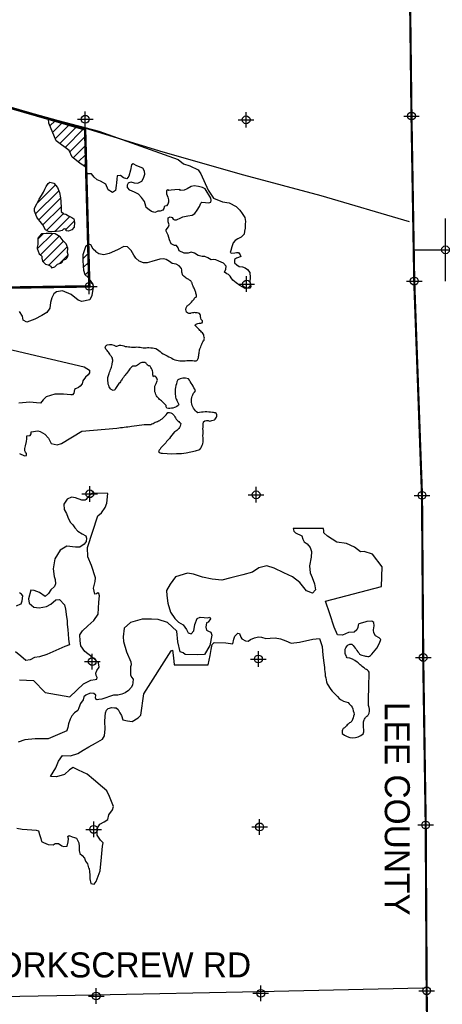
# Model space of a CAD drawing. Extents: x 192051 to 352051, y 710978 to 817615.
# Tile 83 of 85: x 302819 to 316332, y 769581 to 801075. Entities that reach past the tile are written whole.
import ezdxf

# ---------------------------------------------------------------- set-up
doc = ezdxf.new("R2010")
doc.units = 0
doc.header["$LTSCALE"] = 800
doc.header["$PDMODE"] = 34
doc.header["$PDSIZE"] = 250
doc.linetypes.add('PHANTOM', pattern=[0])
doc.layers.get('0').update_dxf_attribs({"linetype": 'CONTINUOUS'})
for name, color, linetype in [('COUNTY', 15, 'PHANTOM'), ('MAJROADS', 9, 'CONTINUOUS'), ('SEC', 2, 'CONTINUOUS'), ('TEXT', 7, 'CONTINUOUS'), ('WETDBA', 11, 'CONTINUOUS'), ('WETFILL', 12, 'CONTINUOUS'), ('WSHEDS', 3, 'CONTINUOUS')]:
    doc.layers.add(name, color=color, linetype=linetype)

# ---------------------------------------------------------------- blocks, each defined once
blk = doc.blocks.new('TICK')
at = {"color": 0}
for points in [[(500, 0), (500, 1000)], [(0, 500), (1000, 500)]]:
    blk.add_lwpolyline(points, dxfattribs=at)
blk.add_point((500, 500), dxfattribs=at)
blk = doc.blocks.new('*X')
at = {"color": 0}
for p, q in [((303784, 797679), (303949, 797844)), ((303870, 797470), (304178, 797778)), ((303956, 797262), (304406, 797712)), ((304103, 797113), (304635, 797646)), ((304273, 796990), (304863, 797580)), ((304425, 796847), (304917, 797339)), ((304527, 796654), (304925, 797052)), ((304692, 796524), (304933, 796765)), ((304864, 796401), (304940, 796478)), ((304947, 796190), (304948, 796191)), ((303325, 794862), (304067, 795605)), ((303375, 795207), (303959, 795791)), ((303429, 794672), (304125, 795368)), ((303563, 794511), (304141, 795089)), ((303680, 794333), (304220, 794873)), ((303943, 794301), (304422, 794781)), ((304297, 794361), (304564, 794628)), ((303383, 793741), (303875, 794233)), ((303398, 794052), (303572, 794226)), ((303485, 793549), (304082, 794146)), ((303567, 793337), (304221, 793990)), ((303746, 793220), (304339, 793813)), ((304920, 793805), (304928, 793813)), ((304096, 793276), (304370, 793550)), ((304838, 793428), (305017, 793607)), ((304854, 793150), (305025, 793320)), ((304911, 792912), (305032, 793033))]:
    blk.add_line(p, q, dxfattribs=at)

msp = doc.modelspace()

# ---------------------------------------------------------------- linework, layer by layer
at = {"layer": 'COUNTY', "color": 0, "const_width": 70}
msp.add_lwpolyline([(315253, 806629), (315283, 803247), (315347, 797993), (315435, 792714), (315683, 785859), (315722, 780672), (315802, 775318), (315832, 770014), (315904, 764685), (315890, 759510), (310647, 759410), (305368, 759313), (300081, 759250), (294643, 759187), (289406, 759115), (287697, 759094), (286891, 759084), (285810, 759071), (285252, 759064), (284042, 759050)], dxfattribs=at)
at = {"layer": 'MAJROADS', "color": 0}
for points in [[(315288, 794609), (312463, 795443), (309987, 796098), (307404, 796838), (304904, 797602), (301869, 798446), (299469, 799092), (294109, 800648), (293567, 800904), (293275, 801149), (293042, 801352), (292817, 801580), (292602, 801875), (292453, 802169), (291572, 804186), (291489, 804363), (291281, 804549), (290965, 804853), (290340, 805318), (288868, 806572)], [(315710, 770097), (310472, 769985), (305184, 769874), (299871, 769780), (294592, 769703), (289313, 769717), (284009, 769715), (279929, 769763), (278772, 769671), (274892, 769658), (274432, 769737), (274248, 769822), (273814, 770102), (273465, 770465), (273207, 770668), (273015, 770778), (272763, 770846), (269798, 770751), (258426, 770130), (258294, 770083), (245978, 763663)]]:
    msp.add_lwpolyline(points, dxfattribs=at)
at = {"layer": 'SEC', "color": 0}
for p in [(304915, 797890), (310059, 797871), (315347, 797993), (305045, 792544), (310073, 792617), (315435, 792714), (305060, 785908), (310380, 785879), (315683, 785859), (305139, 780545), (310452, 780626), (315722, 780672), (305186, 775175), (310490, 775255), (315802, 775318), (305266, 769845), (310528, 769934), (315832, 770014)]:
    msp.add_point(p, dxfattribs=at)
at = {"layer": 'WETDBA', "color": 0}
for points in [[(304948, 796174), (304948, 796175), (304943, 796281), (304921, 796363), (304750, 796479), (304578, 796614), (304496, 796680), (304405, 796895), (303981, 797201), (303747, 797770), (303744, 797891), (303765, 797897)], [(303765, 797897), (303806, 797909), (305347, 797506)], [(305347, 797506), (307884, 796604), (308057, 796469), (308263, 796395), (308529, 796275), (308606, 796145), (308841, 795625), (309015, 795367), (309300, 795253), (309512, 795215), (309738, 795102), (309860, 794981), (309937, 794871), (310021, 794746), (310037, 794620), (310026, 794536), (310024, 794410), (310009, 794309), (309992, 794219), (309899, 794122), (309794, 794066), (309709, 794014), (309641, 793941), (309602, 793809), (309573, 793693), (309554, 793628), (309602, 793609), (309698, 793615), (309755, 793632), (309817, 793627), (309871, 793554), (309889, 793505), (309815, 793464), (309753, 793442), (309689, 793406), (309683, 793343), (309687, 793300), (309761, 793231), (309833, 793175), (309943, 793165), (310024, 793140), (310102, 793081), (310180, 792985), (310186, 792826), (310183, 792691), (310213, 792540), (310173, 792487), (310025, 792478), (309859, 792570), (309745, 792662), (309635, 792748), (309583, 792819), (309551, 792876), (309500, 792921), (309438, 792945), (309366, 792998), (309410, 793095), (309418, 793189), (309333, 793287), (309192, 793353), (309087, 793395), (309026, 793401), (308942, 793397), (308831, 793460), (308743, 793498), (308655, 793497), (308529, 793533), (308410, 793611), (308297, 793639), (308206, 793604), (308076, 793611), (307923, 793681), (307885, 793773), (307832, 793851), (307766, 793851), (307668, 793910), (307612, 794034), (307562, 794178), (307507, 794308), (307508, 794352), (307577, 794453), (307595, 794510), (307572, 794611), (307562, 794673), (307569, 794733), (307629, 794769), (307692, 794747), (307729, 794698), (307770, 794675), (307837, 794676), (307977, 794738), (308034, 794768), (308194, 794800), (308331, 794821), (308417, 794877), (308495, 794978), (308567, 795102), (308608, 795204), (308648, 795234), (308759, 795227), (308842, 795218), (308900, 795223), (308931, 795237), (308940, 795290), (308927, 795362), (308745, 795662), (308666, 795702), (308533, 795735), (308399, 795758), (308304, 795736), (308171, 795666), (308074, 795619), (307964, 795611), (307936, 795646), (307782, 795636), (307668, 795625), (307593, 795615), (307557, 795630), (307518, 795604), (307512, 795501), (307551, 795398), (307578, 795317), (307574, 795236), (307551, 795170), (307511, 795118), (307459, 795110), (307434, 795084), (307431, 795033), (307400, 794986), (307314, 794954), (307271, 794948), (307232, 794945), (307197, 794925), (307141, 794912), (307036, 794939), (306960, 794996), (306867, 795070), (306850, 795114), (306807, 795255), (306716, 795391), (306617, 795493), (306492, 795561), (306344, 795627), (306271, 795705), (306264, 795790), (306300, 795853), (306373, 795885), (306478, 795855), (306594, 795845), (306727, 795905), (306781, 796010), (306816, 796132), (306810, 796230), (306752, 796323), (306570, 796405), (306443, 796467), (306392, 796428), (306360, 796265), (306308, 796071), (306243, 795982), (306141, 796021), (306047, 796086), (305939, 796081), (305928, 795978), (305911, 795860), (305909, 795767), (305883, 795607), (305789, 795548), (305650, 795636), (305570, 795811), (305398, 795909), (305297, 795955), (305198, 796035), (305114, 796142), (305042, 796148), (304978, 796143), (304948, 796174)], [(305010, 793879), (304920, 793807), (304838, 793553), (304837, 793378), (304851, 793194), (304859, 793062), (304898, 792924), (305004, 792824), (305039, 792775)], [(305039, 792775), (305091, 792703), (305128, 792657), (305155, 792616), (305168, 792556), (305165, 792518), (305124, 792253), (305061, 792115), (304806, 792056), (304694, 792102), (304465, 792283), (304188, 792397), (303996, 792375), (303907, 792302), (303850, 792181), (303800, 792029), (303779, 791851), (303690, 791712), (303522, 791611), (303302, 791500), (303045, 791401), (302935, 791466), (302904, 791597), (302809, 791743)], [(301558, 790748), (304883, 789972), (305049, 789861), (305047, 789776), (305013, 789712), (304926, 789645), (304841, 789523), (304818, 789427), (304756, 789349), (304696, 789305), (304606, 789272), (304577, 789241), (304551, 789125), (304513, 789079), (304457, 789073), (304219, 789099), (303941, 789098), (303664, 789015), (303568, 788912), (303488, 788810), (303359, 788822), (303146, 788841), (302796, 788814)], [(302810, 779957), (303258, 779937), (303637, 779555), (304427, 779416), (304862, 779833), (305092, 779946), (305237, 779968), (305285, 779985), (305296, 780029), (305262, 780098), (305256, 780170), (305281, 780256), (305361, 780367), (305344, 780507), (305140, 780689), (304907, 780869), (304778, 781046), (304757, 781207), (304746, 781398), (304831, 781532), (304997, 781690), (305191, 781861), (305327, 782055), (305347, 782444), (305371, 782643), (305353, 782719), (305314, 782744), (305270, 782713), (305221, 782704), (305176, 782896), (305236, 783103), (305248, 783217), (305114, 783618), (305001, 783895), (304989, 784191), (305318, 785208), (305435, 785305), (305557, 785469), (305608, 785612), (305642, 785922), (305146, 785927), (305065, 785865), (304972, 785777), (304949, 785726), (304915, 785705), (304810, 785706), (304600, 785778), (304474, 785805), (304337, 785742), (304230, 785582), (304241, 785412), (304312, 785283), (304360, 785160), (304434, 785006), (304518, 784919), (304587, 784821), (304680, 784711), (304812, 784629), (304929, 784567), (304958, 784486), (304943, 784388), (304878, 784300), (304739, 784200), (304606, 784201), (304324, 784232), (304112, 784112), (303946, 783827), (303891, 783507), (303924, 783264), (303958, 783166), (303962, 783034), (303934, 782950), (303813, 782835), (303743, 782718), (303637, 782621), (303453, 782753), (303280, 782815), (303177, 782829), (303101, 782551), (303119, 782408), (303269, 782284), (303442, 782259), (303678, 782309), (303811, 782376), (303976, 782521), (304092, 782533), (304256, 782355), (304279, 782220), (304312, 781976), (304338, 781856), (304342, 781738), (304355, 781557), (304370, 781430), (304385, 781261), (304402, 781113), (304413, 781082), (304264, 781022), (303970, 780897), (303687, 780773), (303450, 780692), (303297, 780675), (303153, 780602), (303020, 780580), (302854, 780714), (302689, 780857)], [(302721, 782322), (302859, 782394), (302863, 782391), (302896, 782482), (302925, 782646), (302875, 782700), (302817, 782744)]]:
    msp.add_lwpolyline(points, dxfattribs=at)
for points in [[(304549, 794710), (304572, 794587), (304558, 794437), (304489, 794350), (304378, 794312), (304309, 794319), (304301, 794358), (304263, 794388), (304218, 794375), (304174, 794328), (304097, 794313), (303989, 794295), (303929, 794303), (303826, 794293), (303741, 794297), (303646, 794353), (303561, 794515), (303475, 794618), (303421, 794682), (303370, 794759), (303312, 794893), (303290, 794954), (303297, 795047), (303364, 795186), (303439, 795333), (303513, 795452), (303577, 795557), (303621, 795651), (303669, 795743), (303731, 795833), (303782, 795874), (303915, 795844), (304031, 795704), (304089, 795547), (304124, 795375), (304137, 795259), (304142, 795060), (304145, 794941), (304233, 794861), (304296, 794851), (304380, 794806), (304482, 794744)], [(304353, 793632), (304354, 793769), (304307, 793908), (304208, 794003), (304112, 794127), (303955, 794225), (303841, 794237), (303663, 794233), (303512, 794221), (303399, 794082), (303396, 793968), (303402, 793885), (303379, 793799), (303377, 793757), (303406, 793671), (303446, 793585), (303496, 793539), (303523, 793510), (303528, 793443), (303549, 793355), (303648, 793256), (303727, 793229), (303810, 793191), (303839, 793141), (303939, 793167), (303985, 793212), (304029, 793253), (304031, 793254), (304087, 793274), (304129, 793284), (304182, 793321), (304199, 793363), (304207, 793376), (304208, 793377), (304221, 793397), (304262, 793402), (304298, 793410), (304317, 793431), (304317, 793432), (304350, 793477), (304363, 793498), (304370, 793549)]]:
    msp.add_lwpolyline(points, close=True, dxfattribs=at)
for points in [[(302811, 787202), (302972, 787122), (303040, 787135), (303040, 787204), (303006, 787243), (302985, 787285), (302988, 787363), (303010, 787443), (303041, 787588), (303049, 787673), (303049, 787759), (303151, 787770), (303189, 787828), (303191, 787888), (303398, 787929), (303478, 787904), (303620, 787817), (303742, 787689), (303829, 787519), (304013, 787472), (304155, 787520), (304805, 787910), (305926, 788014, 0.010005), (306399, 788074, 0.003735), (306726, 788115, -0.048728), (307008, 788129, 0.022268), (307156, 788196, -0.007763), (307297, 788256, 0.06727), (307438, 788376, 0.064192), (307556, 788511, -0.257151), (307730, 788448, -0.076664), (307824, 788296, 0.004123), (307932, 788193, 0.039194), (307972, 788159, -0.256478), (307768, 787889, -0.000197), (307606, 787682, -0.02664), (307361, 787412, 0.030261), (307259, 787263, 0.355659), (307382, 787213, 0.107275), (308582, 787323, 0.034087), (308679, 787509, 0.10898), (308675, 787765, -0.010998), (308679, 787776, 0.109705), (308679, 787993, -0.004079), (308691, 788166, -0.02469), (308700, 788210, -0.35204), (308891, 788234, 0.012142), (309045, 788274, 0.153155), (309125, 788395, 0.093499), (309106, 788485, 0.076242), (308984, 788509, 0.099961), (308515, 788500, -0.472793), (308443, 789203, 0.039831), (308212, 789591, 0.184792), (307871, 789553, 0.043926), (307796, 789306, 0.007705), (307789, 789123, 0.02332), (307813, 788961, 0.008265), (307867, 788850, 0.015778), (307909, 788769, -0.251209), (307884, 788732, -0.08478), (307721, 788653, -0.07032), (307528, 788646, -0.223892), (307498, 788737, 0.047693), (307295, 788928, -0.007193), (307195, 789042, -0.085734), (307136, 789222, -0.031244), (307145, 789350, -0.005506), (307179, 789442, -0.020638), (307223, 789546, 0.146518), (307204, 789613, 0.05627), (307164, 789663, 0.480734), (307097, 789649, -0.08807), (307075, 789718, -0.046253), (307077, 789797, 0.035871), (307054, 789878, 0.022327), (307031, 789915, -0.06135), (306996, 789988, 0.318415), (306933, 790004, -0.133266), (306862, 790089, 0.019419), (306830, 790108, 0.12679), (306688, 790102, 0.034833), (306616, 790045, -0.009111), (306548, 790002, -0.039073), (306510, 789994, -0.091633), (306435, 789991, 0.112429), (306322, 789874, 0.00348), (306111, 789598, 0.004196), (306039, 789493, -0.015962), (305946, 789375, 0.06793), (305866, 789239, -0.129771), (305803, 789218, -0.114002), (305727, 789266, -0.063978), (305651, 789412, -0.050475), (305639, 789628, -0.011441), (305677, 789754, -0.034795), (305748, 789924, 0.00478), (305779, 790084, 0.001924), (305798, 790186, 0.13964), (305750, 790301, 0.011055), (305655, 790441, 0.031274), (305575, 790533, -0.065708), (305548, 790598, -0.232939), (305614, 790670, -0.263289), (305895, 790629, 0.067395), (306007, 790665, -0.073099), (306197, 790623, 0.005468), (306390, 790605, 0.026506), (306563, 790607, -0.042133), (306771, 790582, 0.040896), (306952, 790590, -0.040591), (307174, 790553, -0.092069), (307352, 790421, 0.003932), (307592, 790295, -0.014588), (307777, 790193, 0.10536), (308218, 790178, -0.012367), (308461, 790163, 0.201866), (308529, 790237, 0.010459), (308552, 790371, 0.016246), (308571, 790519, -0.057499), (308611, 790611, 0.011729), (308638, 790691, -0.019036), (308675, 790770, -0.055398), (308714, 790828, 0.076765), (308724, 790890, 0.073011), (308691, 791027, 0.036719), (308631, 791082, -0.00447), (308535, 791188, 0.001414), (308462, 791263, 0.030938), (308429, 791295, -0.317582), (308447, 791318, -0.021212), (308480, 791344, -0.062401), (308560, 791366, -0.014947), (308611, 791370, 0.028734), (308654, 791380, 0.51251), (308620, 791480, -0.00358), (308605, 791581, -0.016742), (308604, 791611, 0.118055), (308566, 791673, 0.068354), (308496, 791700, 0.033405), (308378, 791703, 0.006187), (308302, 791687, -0.001031), (308277, 791682, -0.035185), (308226, 791680, -0.135269), (308155, 791724, -0.093717), (308132, 791810, -0.061627), (308159, 791898, -0.051022), (308242, 791968, 0.011758), (308379, 792114, 0.0564), (308412, 792169, -0.218786), (308465, 792198, 0.115222), (308472, 792266, 0.011489), (308437, 792380, 0.003541), (308396, 792488, 0.037326), (308363, 792552, -0.075248), (308337, 792644, 0.051295), (308287, 792720, 0.030476), (308201, 792774, 0.009186), (308142, 792803, 0.071863), (308038, 792888), (307999, 792994), (308006, 793074), (307996, 793112), (307917, 793205), (307826, 793257), (307699, 793281), (307606, 793339), (307502, 793407), (307421, 793422), (307296, 793419), (307044, 793344), (306895, 793296), (306777, 793294), (306639, 793353), (306528, 793444), (306470, 793548), (306387, 793690), (306263, 793806), (306153, 793818), (305945, 793718), (305680, 793594), (305514, 793557), (305353, 793585), (305252, 793652), (305250, 793657), (305165, 793738), (305095, 793876), (305027, 793894), (305010, 793879)], [(302727, 775210), (302899, 775187), (303053, 775176), (303209, 775164), (303351, 775149), (303416, 775130), (303455, 775009), (303497, 774884), (303515, 774790), (303577, 774759), (303730, 774696), (303891, 774685), (303953, 774729), (304059, 774721), (304172, 774647), (304222, 774631), (304336, 774643), (304374, 774773), (304377, 774878), (304357, 774950), (304397, 774984), (304499, 774936), (304572, 774918), (304637, 774896), (304715, 774750), (304716, 774629), (304717, 774506), (304747, 774409), (304818, 774341), (304890, 774254), (304926, 774162), (304983, 774075), (305017, 773950), (305036, 773924), (305054, 773823), (305061, 773725), (305066, 773597), (305099, 773443), (305204, 773419), (305266, 773511), (305395, 773849), (305434, 774291), (305469, 774635), (305487, 774744), (305408, 774830), (305295, 774987), (305300, 775205), (305387, 775342), (305522, 775423), (305641, 775488), (305665, 775645), (305792, 775802), (305816, 775903), (305686, 776228), (305608, 776412), (305465, 776523), (305178, 776768), (304982, 776939), (304703, 777068), (304533, 777155), (304412, 777081), (304253, 776936), (303991, 776859), (303807, 776867), (303978, 777145), (304059, 777356), (304189, 777535), (304448, 777533), (304677, 777604), (304846, 777710), (305030, 777813), (305247, 777934), (305467, 778061), (305535, 778166), (305549, 778390), (305543, 778626), (305550, 778786), (305568, 778904), (305593, 778986), (305646, 779042), (305763, 779077), (305851, 779069), (305902, 779064), (305964, 779008), (306025, 778906), (306075, 778817), (306119, 778682), (306268, 778653), (306415, 778632), (306604, 778739), (306696, 778829), (306793, 779514), (307664, 780889), (307709, 780906), (307741, 780663), (307758, 780436), (308842, 780440), (308915, 780736), (308944, 780935), (308971, 781088), (309034, 781150), (309410, 781139), (309635, 781111), (309662, 781256), (309698, 781361), (309790, 781451), (309848, 781441), (309892, 781320), (309918, 781266), (310040, 781206), (310120, 781198), (310203, 781246), (310322, 781306), (310456, 781333), (310460, 781337), (310546, 781328), (310692, 781281), (310832, 781293), (310985, 781308), (311155, 781274), (311325, 781207), (311495, 781130), (311770, 781163), (312189, 781257), (312408, 781279), (312496, 781030), (312517, 780750), (312545, 780502), (312562, 780356, 0.048259), (312647, 779829, 0.011755), (312816, 779592, 0.020007), (313037, 779367, 0.12712), (313324, 779231, -0.045521), (313448, 779086, -0.069259), (313509, 778856, -0.081899), (313437, 778636, -0.051784), (313344, 778568, 0.030088), (313249, 778463, -0.063745), (313165, 778400, 0.077477), (313128, 778326, 0.085223), (313130, 778243, 0.383195), (313800, 778229, 0.011197), (313826, 778298, 0.046814), (313810, 778465, -0.01244), (313814, 778616, -0.065187), (313861, 778733, -0.062699), (313947, 778817, 0.025839), (313999, 778891, 0.189189), (313970, 779139, -0.000743), (313979, 779598, -0.000389), (313991, 780010, 0.004906), (313992, 780210, 0.169736), (313876, 780301, -0.009441), (313607, 780529, 0.165625), (313289, 780664, -0.071882), (313229, 780807, -0.041221), (313230, 780944, -0.100436), (313321, 781081, -0.116492), (313442, 781096, -0.03599), (313575, 780936, -0.031521), (313685, 780779, 0.097017), (313842, 780727, 0.017495), (313982, 780703, 0.087188), (314082, 780778), (314240, 780971), (314319, 781131), (314370, 781248), (314309, 781302), (314201, 781368), (314138, 781468), (314136, 781545), (314136, 781560), (314158, 781692), (314143, 781794), (314079, 781839), (313919, 781824), (313860, 781809), (313662, 781747), (313637, 781707), (313636, 781638), (313598, 781555), (313512, 781489), (313329, 781471), (313145, 781387), (312986, 781396), (312873, 781649), (312738, 782075), (312598, 782471), (314390, 782950), (314413, 783574), (314103, 783982), (313830, 784062), (313718, 784050), (313530, 784206), (313272, 784319), (312964, 784368), (312663, 784552), (312541, 784662), (312539, 784727), (312536, 784804), (311566, 784805), (311582, 784712), (311636, 784657), (311839, 784562), (311874, 784463), (311920, 784371), (312009, 784310), (312106, 784188), (312152, 784064), (312140, 783879), (312085, 783602), (312105, 783380), (312171, 783230), (312241, 783029), (312277, 782839), (312180, 782737), (311994, 782802), (311773, 783069), (311544, 783257), (311263, 783378), (310958, 783530), (310727, 783611), (310464, 783537), (310266, 783402), (309956, 783323), (309566, 783226), (309287, 783145), (308974, 783176), (308666, 783244), (308373, 783335), (308182, 783373), (307801, 783254), (307629, 783020), (307510, 782820), (307520, 782656), (307561, 782416), (307638, 782120), (307781, 781924), (307897, 781799), (308051, 781721), (308151, 781570), (308210, 781462), (308303, 781434), (308387, 781522), (308424, 781730), (308489, 781925), (308595, 781967), (308714, 781958), (308822, 781942), (308895, 781965), (308923, 781910), (308851, 781805), (308797, 781786), (308775, 781644), (308791, 781547), (308855, 781514), (308934, 781486), (308959, 781389), (308894, 781060), (308733, 780766), (308504, 780754), (308113, 780775), (308050, 780818), (307947, 780854), (307879, 781170), (307848, 781520), (307541, 781793), (307248, 781892), (307031, 781904), (306739, 781895), (306360, 781793), (306157, 781611), (306133, 781337), (306142, 781189), (306234, 780853), (306376, 780540), (306381, 780441), (306359, 780373), (306361, 780261), (306363, 780123), (306394, 780046), (306443, 779978), (306436, 779875), (306424, 779792), (306380, 779719), (306296, 779614), (306196, 779541), (306080, 779497), (305955, 779465), (305824, 779469), (305446, 779337), (305345, 779333), (305299, 779318), (305264, 779326), (305244, 779382), (305249, 779469), (305185, 779523), (305073, 779533), (304930, 779473), (304866, 779415), (304845, 779321), (304764, 779203), (304710, 779060), (304681, 778980), (304569, 778908), (304488, 778811), (304432, 778697), (304382, 778557), (304357, 778431), (304328, 778339), (304322, 778330), (303730, 778072), (303316, 778069), (302982, 778037), (302769, 777968)]]:
    msp.add_lwpolyline(points, format="xyb", dxfattribs=at)
at = {"layer": 'WSHEDS', "color": 0, "const_width": 80}
msp.add_lwpolyline([(292962, 801435), (293402, 801042, 0.011918), (293405, 801039), (293562, 800912, 0.059366), (293582, 800899), (294030, 800686, 0.041578), (294045, 800680), (301868, 798446, -0.000826), (301869, 798446), (303796, 797888)], format="xyb", dxfattribs=at)
for points in [[(303796, 797888), (304911, 797566), (304948, 796175)], [(304948, 796175), (305010, 793879)], [(305010, 793879), (305038, 792825)], [(305038, 792825), (305045, 792544), (302274, 792503)]]:
    msp.add_lwpolyline(points, dxfattribs=at)

# ---------------------------------------------------------------- block references
at = {"color": 0, "xscale": 2, "yscale": 2, "zscale": 2}
msp.add_blockref('TICK', (315435, 792714), dxfattribs=at)
at = {"layer": 'WETFILL', "color": 0}
msp.add_blockref('*X', (0, 0), dxfattribs=at)
msp.add_blockref('*X', (0, 0), dxfattribs=at)
msp.add_blockref('*X', (0, 0), dxfattribs=at)
msp.add_blockref('*X', (0, 0), dxfattribs=at)
msp.add_blockref('*X', (0, 0), dxfattribs=at)
msp.add_blockref('*X', (0, 0), dxfattribs=at)
msp.add_blockref('*X', (0, 0), dxfattribs=at)
msp.add_blockref('*X', (0, 0), dxfattribs=at)
msp.add_blockref('*X', (0, 0), dxfattribs=at)
msp.add_blockref('*X', (0, 0), dxfattribs=at)
msp.add_blockref('*X', (0, 0), dxfattribs=at)
msp.add_blockref('*X', (0, 0), dxfattribs=at)
msp.add_blockref('*X', (0, 0), dxfattribs=at)
msp.add_blockref('*X', (0, 0), dxfattribs=at)
msp.add_blockref('*X', (0, 0), dxfattribs=at)
msp.add_blockref('*X', (0, 0), dxfattribs=at)
msp.add_blockref('*X', (0, 0), dxfattribs=at)
msp.add_blockref('*X', (0, 0), dxfattribs=at)
msp.add_blockref('*X', (0, 0), dxfattribs=at)
msp.add_blockref('*X', (0, 0), dxfattribs=at)
msp.add_blockref('*X', (0, 0), dxfattribs=at)
msp.add_blockref('*X', (0, 0), dxfattribs=at)
msp.add_blockref('*X', (0, 0), dxfattribs=at)
msp.add_blockref('*X', (0, 0), dxfattribs=at)
msp.add_blockref('*X', (0, 0), dxfattribs=at)
msp.add_blockref('*X', (0, 0), dxfattribs=at)
msp.add_blockref('*X', (0, 0), dxfattribs=at)
msp.add_blockref('*X', (0, 0), dxfattribs=at)
msp.add_blockref('*X', (0, 0), dxfattribs=at)
msp.add_blockref('*X', (0, 0), dxfattribs=at)
msp.add_blockref('*X', (0, 0), dxfattribs=at)
msp.add_blockref('*X', (0, 0), dxfattribs=at)
msp.add_blockref('*X', (0, 0), dxfattribs=at)
msp.add_blockref('*X', (0, 0), dxfattribs=at)
msp.add_blockref('*X', (0, 0), dxfattribs=at)
msp.add_blockref('*X', (0, 0), dxfattribs=at)
msp.add_blockref('*X', (0, 0), dxfattribs=at)
msp.add_blockref('*X', (0, 0), dxfattribs=at)
msp.add_blockref('*X', (0, 0), dxfattribs=at)
msp.add_blockref('*X', (0, 0), dxfattribs=at)
msp.add_blockref('*X', (0, 0), dxfattribs=at)
msp.add_blockref('*X', (0, 0), dxfattribs=at)
msp.add_blockref('*X', (0, 0), dxfattribs=at)
msp.add_blockref('*X', (0, 0), dxfattribs=at)
msp.add_blockref('*X', (0, 0), dxfattribs=at)
msp.add_blockref('*X', (0, 0), dxfattribs=at)
msp.add_blockref('*X', (0, 0), dxfattribs=at)
msp.add_blockref('*X', (0, 0), dxfattribs=at)
msp.add_blockref('*X', (0, 0), dxfattribs=at)
msp.add_blockref('*X', (0, 0), dxfattribs=at)
msp.add_blockref('*X', (0, 0), dxfattribs=at)
msp.add_blockref('*X', (0, 0), dxfattribs=at)
msp.add_blockref('*X', (0, 0), dxfattribs=at)
msp.add_blockref('*X', (0, 0), dxfattribs=at)
msp.add_blockref('*X', (0, 0), dxfattribs=at)
msp.add_blockref('*X', (0, 0), dxfattribs=at)
msp.add_blockref('*X', (0, 0), dxfattribs=at)
msp.add_blockref('*X', (0, 0), dxfattribs=at)
msp.add_blockref('*X', (0, 0), dxfattribs=at)
msp.add_blockref('*X', (0, 0), dxfattribs=at)
msp.add_blockref('*X', (0, 0), dxfattribs=at)
msp.add_blockref('*X', (0, 0), dxfattribs=at)
msp.add_blockref('*X', (0, 0), dxfattribs=at)
msp.add_blockref('*X', (0, 0), dxfattribs=at)
msp.add_blockref('*X', (0, 0), dxfattribs=at)
msp.add_blockref('*X', (0, 0), dxfattribs=at)
msp.add_blockref('*X', (0, 0), dxfattribs=at)
msp.add_blockref('*X', (0, 0), dxfattribs=at)
msp.add_blockref('*X', (0, 0), dxfattribs=at)
msp.add_blockref('*X', (0, 0), dxfattribs=at)
msp.add_blockref('*X', (0, 0), dxfattribs=at)
msp.add_blockref('*X', (0, 0), dxfattribs=at)
msp.add_blockref('*X', (0, 0), dxfattribs=at)
msp.add_blockref('*X', (0, 0), dxfattribs=at)
msp.add_blockref('*X', (0, 0), dxfattribs=at)
msp.add_blockref('*X', (0, 0), dxfattribs=at)
msp.add_blockref('*X', (0, 0), dxfattribs=at)
msp.add_blockref('*X', (0, 0), dxfattribs=at)
msp.add_blockref('*X', (0, 0), dxfattribs=at)
msp.add_blockref('*X', (0, 0), dxfattribs=at)
msp.add_blockref('*X', (0, 0), dxfattribs=at)
msp.add_blockref('*X', (0, 0), dxfattribs=at)
msp.add_blockref('*X', (0, 0), dxfattribs=at)
msp.add_blockref('*X', (0, 0), dxfattribs=at)
msp.add_blockref('*X', (0, 0), dxfattribs=at)
msp.add_blockref('*X', (0, 0), dxfattribs=at)
msp.add_blockref('*X', (0, 0), dxfattribs=at)
msp.add_blockref('*X', (0, 0), dxfattribs=at)
msp.add_blockref('*X', (0, 0), dxfattribs=at)
msp.add_blockref('*X', (0, 0), dxfattribs=at)
msp.add_blockref('*X', (0, 0), dxfattribs=at)
msp.add_blockref('*X', (0, 0), dxfattribs=at)
msp.add_blockref('*X', (0, 0), dxfattribs=at)
msp.add_blockref('*X', (0, 0), dxfattribs=at)
msp.add_blockref('*X', (0, 0), dxfattribs=at)
msp.add_blockref('*X', (0, 0), dxfattribs=at)
msp.add_blockref('*X', (0, 0), dxfattribs=at)
msp.add_blockref('*X', (0, 0), dxfattribs=at)
msp.add_blockref('*X', (0, 0), dxfattribs=at)
msp.add_blockref('*X', (0, 0), dxfattribs=at)

# ---------------------------------------------------------------- texts
at = {"layer": 'MAJROADS', "color": 0}
msp.add_text('CORKSCREW RD', height=800, dxfattribs=at).set_placement((301305, 770441))
at = {"layer": 'TEXT', "color": 0}
msp.add_text('LEE COUNTY', height=800, rotation=270, dxfattribs=at).set_placement((314494, 779252))

doc.saveas('drawing.dxf')
